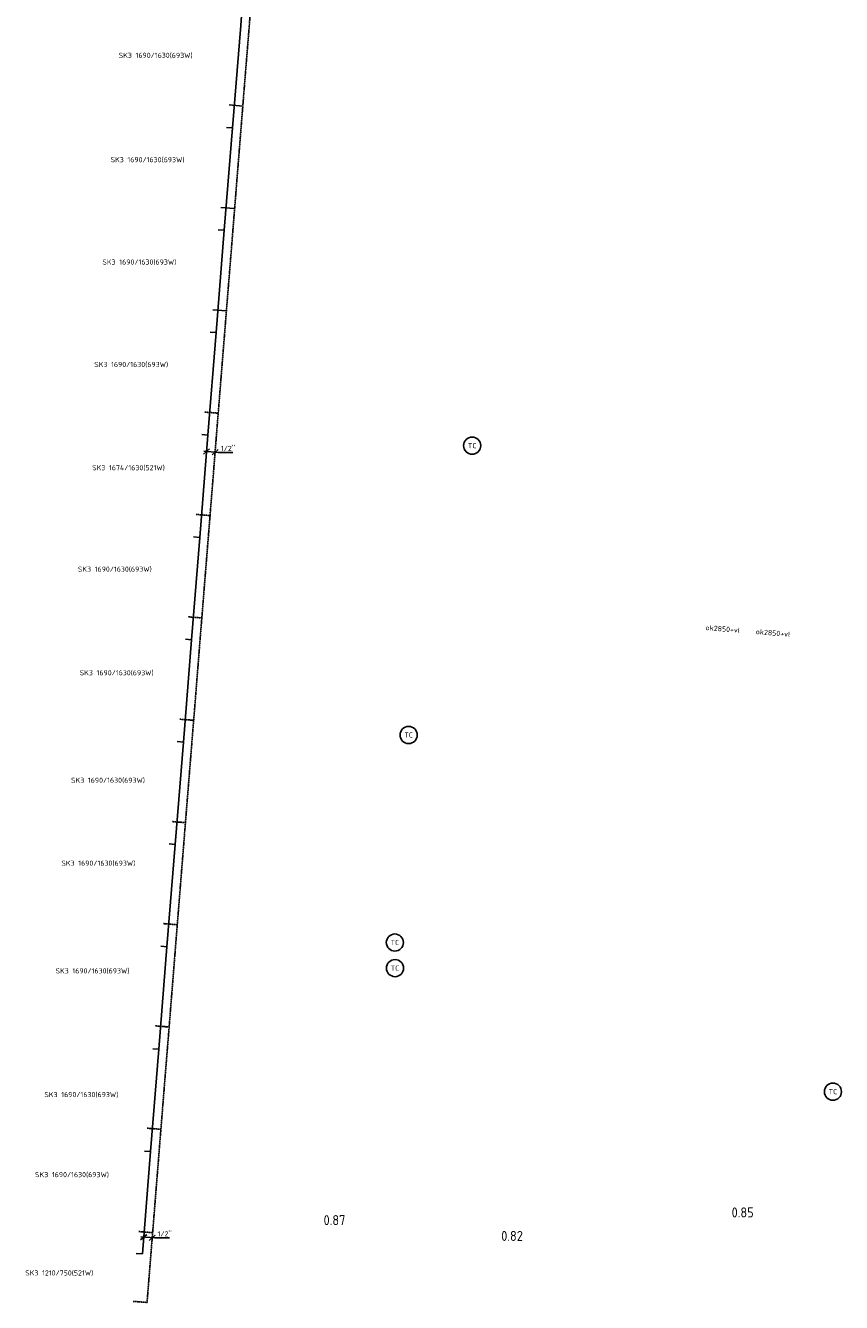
# Model space of a CAD drawing. Header units: millimetres. Extents: x -17664 to 63694, y -175 to 70975.
# Tile 5 of 22: x -2465 to 11832, y 22944 to 45325. Entities that reach past the tile are written whole.
import ezdxf
from ezdxf.enums import TextEntityAlignment as Align

# ---------------------------------------------------------------- set-up
doc = ezdxf.new("R2010")
doc.units = ezdxf.units.MM
doc.linetypes.add('2322107', pattern=[2000, 1000, 1000])
doc.linetypes.add('2322108', pattern=[7, 5, -2])
for name, color, linetype in [('bTuwkundig', 7, 'Continuous'), ('WL$1----', 4, 'Continuous'), ('WL561---_AANVOER', 1, '2322107'), ('WL561---_RETOUR', 5, '2322108'), ('WM5232--', 1, 'Continuous'), ('WM561---_RETOUR', 1, 'Continuous'), ('WM570---_RETOUR', 1, 'Continuous'), ('WM570---_TOEVOER', 1, 'Continuous'), ('WT561---', 7, 'Continuous')]:
    doc.layers.add(name, color=color, linetype=linetype)
doc.styles.add('BURO-025', font='Burofont.shx', dxfattribs={"height": 2.5})
doc.styles.add('STABICAD-018', font='ISOCP.SHX', dxfattribs={"height": 90})
doc.styles.add('STABICAD-035', font='ISOCP.SHX', dxfattribs={"height": 175})

# ---------------------------------------------------------------- blocks, each defined once
blk = doc.blocks.new('*U111')
at = {"color": 0, "linetype": 'Continuous'}
for p, q in [((-54, -46), (54, 46)), ((-50, 4), (193, -15)), ((96, -58), (203, 34)), ((193, -15), (450, -15))]:
    blk.add_line(p, q, dxfattribs=at)
at = {"color": 0, "linetype": 'Continuous', "style": 'STABICAD-018'}
blk.add_text("1/2''", height=90, dxfattribs=at).set_placement((243, 10))
at = {"layer": 'WM5232--', "color": 2, "style": 'STABICAD-018'}
blk.add_attdef('CODE', (-395, 24090), '', height=1.2, dxfattribs=at)
blk = doc.blocks.new('*U112')
at = {"color": 0, "linetype": 'Continuous'}
for p, q in [((-54, -46), (54, 46)), ((-50, 4), (202, -16)), ((96, -58), (203, 34)), ((202, -16), (459, -16))]:
    blk.add_line(p, q, dxfattribs=at)
at = {"color": 0, "linetype": 'Continuous', "style": 'STABICAD-018'}
blk.add_text("1/2''", height=90, dxfattribs=at).set_placement((252, 9))
at = {"layer": 'WM5232--', "color": 2, "style": 'STABICAD-018'}
blk.add_attdef('CODE', (707, 37860), '', height=1.2, dxfattribs=at)
blk = doc.blocks.new('MD_SYM527')
at = {"color": 0, "linetype": 'Continuous'}
blk.add_circle((0, 0), 3, dxfattribs=at)
at = {"color": 0, "style": 'BURO-025'}
blk.add_attdef('CODE', text='', height=2.5, dxfattribs=at).set_placement((0, 4.93), align=Align.MIDDLE)
blk.add_attdef('SIGNAL_HIGH', (6.03, 6.3), '', height=2.5, dxfattribs=at)
blk.add_attdef('SIGNAL_LOW', text='', height=2.5, dxfattribs=at).set_placement((6.25, 3.27), align=Align.TOP_LEFT)

msp = doc.modelspace()

# ---------------------------------------------------------------- linework, layer by layer
at = {"layer": 'WL561---_AANVOER', "linetype": '2322107'}
for p, q in [((1305, 45325), (1448, 47120)), ((1161, 43531), (1305, 45325)), ((1342, 43913), (1101, 43933)), ((1017, 41737), (1161, 43531)), ((1161, 43531), (1055, 43540)), ((1199, 42119), (957, 42138)), ((874, 39943), (1017, 41737)), ((1017, 41737), (912, 41745)), ((1055, 40325), (814, 40344)), ((730, 38148), (874, 39943)), ((874, 39943), (768, 39951)), ((587, 36354), (730, 38148)), ((730, 38148), (625, 38157)), ((443, 34560), (587, 36354)), ((587, 36354), (481, 36363)), ((300, 32766), (443, 34560)), ((443, 34560), (337, 34568)), ((156, 30971), (300, 32766)), ((300, 32766), (194, 32774)), ((13, 29177), (156, 30971)), ((156, 30971), (50, 30980)), ((-131, 27383), (13, 29177)), ((13, 29177), (-93, 29186)), ((-275, 25589), (-131, 27383)), ((-131, 27383), (-237, 27391)), ((-418, 23794), (-275, 25589)), ((-275, 25589), (-380, 25597)), ((-418, 23794), (-524, 23803))]:
    msp.add_line(p, q, dxfattribs=at)
at = {"layer": 'WL561---_RETOUR', "linetype": '2322108'}
for p, q in [((1342, 43913), (1486, 45708)), ((1199, 42119), (1342, 43913)), ((1055, 40325), (1199, 42119)), ((911, 38531), (1055, 40325)), ((911, 38531), (670, 38550)), ((768, 36736), (911, 38531)), ((768, 36736), (526, 36756)), ((624, 34942), (768, 36736)), ((624, 34942), (383, 34961)), ((481, 33148), (624, 34942)), ((481, 33148), (239, 33167)), ((337, 31354), (481, 33148)), ((337, 31354), (96, 31373)), ((194, 29564), (337, 31354)), ((194, 29564), (-47, 29584)), ((51, 27772), (194, 29564)), ((51, 27772), (-191, 27792)), ((-93, 25979), (51, 27772)), ((-93, 25979), (-334, 25998)), ((-238, 24167), (-93, 25979)), ((-238, 24167), (-479, 24186)), ((-336, 22944), (-238, 24167)), ((-336, 22944), (-577, 22963))]:
    msp.add_line(p, q, dxfattribs=at)

# ---------------------------------------------------------------- block references
at = {"layer": 'WL$1----', "color": 2, "linetype": 'Continuous'}
ref = msp.add_blockref('MD_SYM527', (5361, 37962), dxfattribs=dict(at, xscale=50, yscale=50))
ref.add_attrib('CODE', 'TC', dxfattribs={"layer": '0', "color": 1, "linetype": 'Continuous', "height": 90, "style": 'STABICAD-018'}).set_placement((5361, 37962), align=Align.MIDDLE)
ref = msp.add_blockref('MD_SYM527', (4248, 32890), dxfattribs=dict(at, xscale=50, yscale=50))
ref.add_attrib('CODE', 'TC', dxfattribs={"layer": '0', "color": 1, "linetype": 'Continuous', "height": 90, "style": 'STABICAD-018'}).set_placement((4248, 32890), align=Align.MIDDLE)
ref = msp.add_blockref('MD_SYM527', (4007, 29252), dxfattribs=dict(at, xscale=50, yscale=50))
ref.add_attrib('CODE', 'TC', dxfattribs={"layer": '0', "color": 1, "linetype": 'Continuous', "height": 90, "style": 'STABICAD-018'}).set_placement((4007, 29252), align=Align.MIDDLE)
ref = msp.add_blockref('MD_SYM527', (4009, 28804), dxfattribs=dict(at, xscale=50, yscale=50))
ref.add_attrib('CODE', 'TC', dxfattribs={"layer": '0', "color": 1, "linetype": 'Continuous', "height": 90, "style": 'STABICAD-018'}).set_placement((4009, 28804), align=Align.MIDDLE)
ref = msp.add_blockref('MD_SYM527', (11682, 26638), dxfattribs=dict(at, xscale=50, yscale=50))
ref.add_attrib('CODE', 'TC', dxfattribs={"layer": '0', "color": 1, "linetype": 'Continuous', "height": 90, "style": 'STABICAD-018'}).set_placement((11682, 26638), align=Align.MIDDLE)
at = {"layer": 'WM561---_RETOUR', "linetype": 'Continuous'}
for name, p in [('*U112', (707, 37860)), ('*U111', (-395, 24090))]:
    msp.add_blockref(name, p, dxfattribs=at)

# ---------------------------------------------------------------- texts
at = {"layer": 'bTuwkundig', "color": 3, "style": 'STABICAD-035'}
for s, p in [('0.87', (2757, 24299, -500)), ('0.85', (9907, 24434, -500)), ('0.82', (5870, 24022, -500))]:
    msp.add_text(s, height=175, dxfattribs=at).set_placement(p)
at = {"layer": 'WM570---_RETOUR', "style": 'STABICAD-018'}
msp.add_text('ok2850+vl', height=90, rotation=355.4, dxfattribs=at).set_placement((9448, 34729))
at = {"layer": 'WM570---_TOEVOER', "linetype": 'Continuous', "style": 'STABICAD-018'}
msp.add_text('ok2850+vl', height=90, rotation=355.4, dxfattribs=at).set_placement((10328, 34658))
at = {"layer": 'WT561---', "color": 1, "style": 'STABICAD-018'}
for s, p in [('SK3 1690/1630(693W)', (-833, 44758)), ('SK3 1690/1630(693W)', (-975, 42929)), ('SK3 1690/1630(693W)', (-1118, 41135)), ('SK3 1690/1630(693W)', (-1262, 39340)), ('SK3 1674/1630(521W)', (-1298, 37530)), ('SK3 1690/1630(693W)', (-1549, 35752)), ('SK3 1690/1630(693W)', (-1516, 33936)), ('SK3 1690/1630(693W)', (-1668, 32052)), ('SK3 1690/1630(693W)', (-1837, 30598)), ('SK3 1690/1630(693W)', (-1940, 28711)), ('SK3 1690/1630(693W)', (-2135, 26542)), ('SK3 1690/1630(693W)', (-2299, 25139)), ('SK3 1210/750(521W)', (-2471, 23416))]:
    msp.add_text(s, height=90, dxfattribs=at).set_placement(p)

doc.saveas('drawing.dxf')
